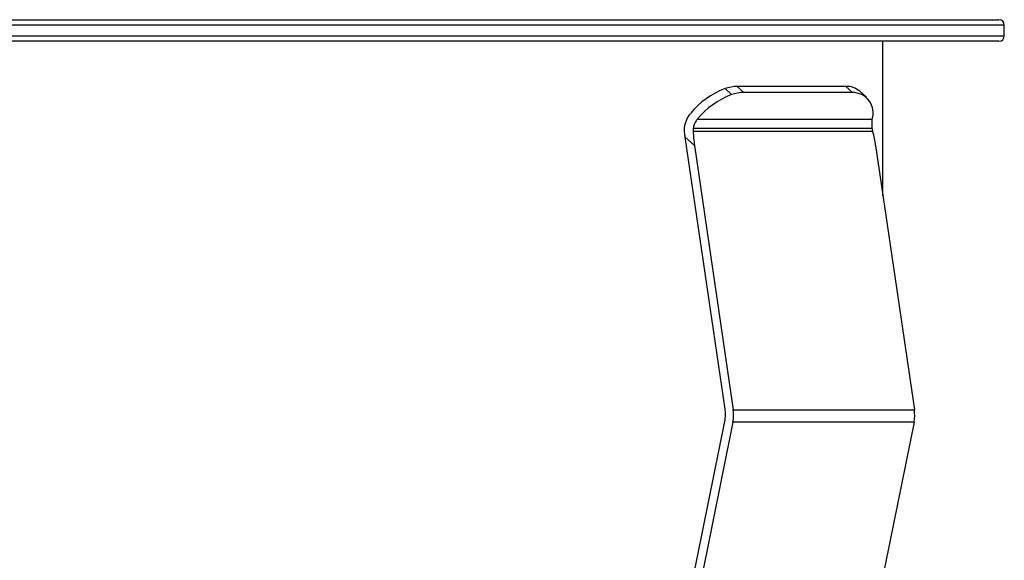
# Paper-space layout '_Derecha' of a CAD drawing. Header units: millimetres. Extents: x -44.3 to 40, y -10.9 to 46.3.
# Tile 10 of 10: x 3.5 to 40, y 26.2 to 46.3. Entities that reach past the tile are written whole.
import ezdxf

# ---------------------------------------------------------------- set-up
doc = ezdxf.new("R2010")
doc.units = ezdxf.units.MM

psp = doc.layouts.new('_Derecha')

# ---------------------------------------------------------------- linework, layer by layer
at = {"color": 7, "linetype": 'Continuous', "lineweight": 25}
for p, q in [((40, 46.1), (-40, 46.1)), ((-39.8, 46.3), (39.8, 46.3)), ((40, 45.7), (40, 46.1)), ((-40, 45.7), (40, 45.7)), ((39.8, 45.5), (-39.8, 45.5)), ((35.5, 39.763), (35.5, 45.5)), ((29.641, 43.743), (29.887, 43.52)), ((30.091, 43.823), (30.338, 43.6)), ((34.121, 43.823), (30.091, 43.823)), ((34.368, 43.6), (30.338, 43.6)), ((34.368, 43.6), (34.121, 43.823)), ((34.884, 43.422), (34.638, 43.644)), ((35.104, 42.603), (28.612, 42.603)), ((35.126, 42.153), (28.457, 42.153)), ((35.104, 42.269), (28.462, 42.269)), ((29.642, 31.846), (28.161, 41.946)), ((28.51, 41.631), (28.161, 41.946)), ((28.51, 41.631), (29.947, 31.831)), ((35.226, 41.631), (36.663, 31.831)), ((29.947, 31.831), (36.663, 31.831)), ((23.331, 0.294), (29.63, 31.388)), ((29.934, 31.373), (23.617, 0.189)), ((36.651, 31.373), (29.934, 31.373)), ((36.651, 31.373), (30.334, 0.189))]:
    psp.add_line(p, q, dxfattribs=at)
for centre, radius, start, end in [((39.8, 46.1), 0.2, 0, 90), ((39.8, 45.7), 0.2, 270, 0), ((30.698, 40.928), 3.007, 110.5824, 140.8756), ((30.944, 40.706), 3.007, 110.5824, 140.8756), ((30.114, 42.381), 1.442, 90.9042, 109.1504), ((30.36, 42.158), 1.442, 90.9042, 109.1504), ((34.156, 43.085), 0.739, 49.2781, 92.6871), ((34.373, 42.834), 0.766, 342.4871, 90.4172), ((28.317, 31.652), 1.339, 359.9858, 8.3203), ((28.622, 31.637), 1.339, 348.6345, 8.3292), ((35.338, 31.637), 1.339, 348.6345, 8.3292), ((28.326, 31.651), 1.331, 348.6035, 0.0361)]:
    psp.add_arc(centre, radius, start, end, dxfattribs=at)
for points, knots in [([(28.138, 42.269), (28.141, 42.295), (28.145, 42.347), (28.16, 42.422), (28.18, 42.495), (28.215, 42.59), (28.272, 42.704), (28.334, 42.785), (28.366, 42.825)], [0, 0, 0, 0, 0.128677, 0.254653, 0.378093, 0.499174, 0.748242, 1, 1, 1, 1]), ([(28.612, 42.603), (28.596, 42.583), (28.565, 42.544), (28.527, 42.479), (28.497, 42.411), (28.474, 42.341), (28.466, 42.293), (28.462, 42.269)], [0, 0, 0, 0, 0.2034404, 0.404794, 0.6044228, 0.8026984, 1, 1, 1, 1]), ([(35.104, 42.269), (35.101, 42.293), (35.096, 42.341), (35.093, 42.411), (35.093, 42.479), (35.097, 42.544), (35.102, 42.583), (35.104, 42.603)], [0, 0, 0, 0, 0.197302, 0.395577, 0.595206, 0.79656, 1, 1, 1, 1]), ([(28.144, 42.075), (28.141, 42.108), (28.134, 42.172), (28.137, 42.238), (28.138, 42.269)], [0, 0, 0, 0, 0.515677, 1, 1, 1, 1]), ([(28.462, 42.269), (28.46, 42.25), (28.455, 42.211), (28.456, 42.172), (28.457, 42.153)], [0, 0, 0, 0, 0.492986, 1, 1, 1, 1])]:
    psp.add_open_spline(points, degree=3, knots=knots, dxfattribs=at)
for points in [[(28.161, 41.946), (28.155, 41.989), (28.149, 42.032), (28.144, 42.075)], [(28.457, 42.153), (28.466, 41.981), (28.484, 41.806), (28.51, 41.631)], [(35.126, 42.153), (35.116, 42.191), (35.109, 42.23), (35.104, 42.269)], [(35.226, 41.631), (35.201, 41.806), (35.167, 41.981), (35.126, 42.153)]]:
    psp.add_open_spline(points, degree=3, dxfattribs=at)

doc.saveas('drawing.dxf')
